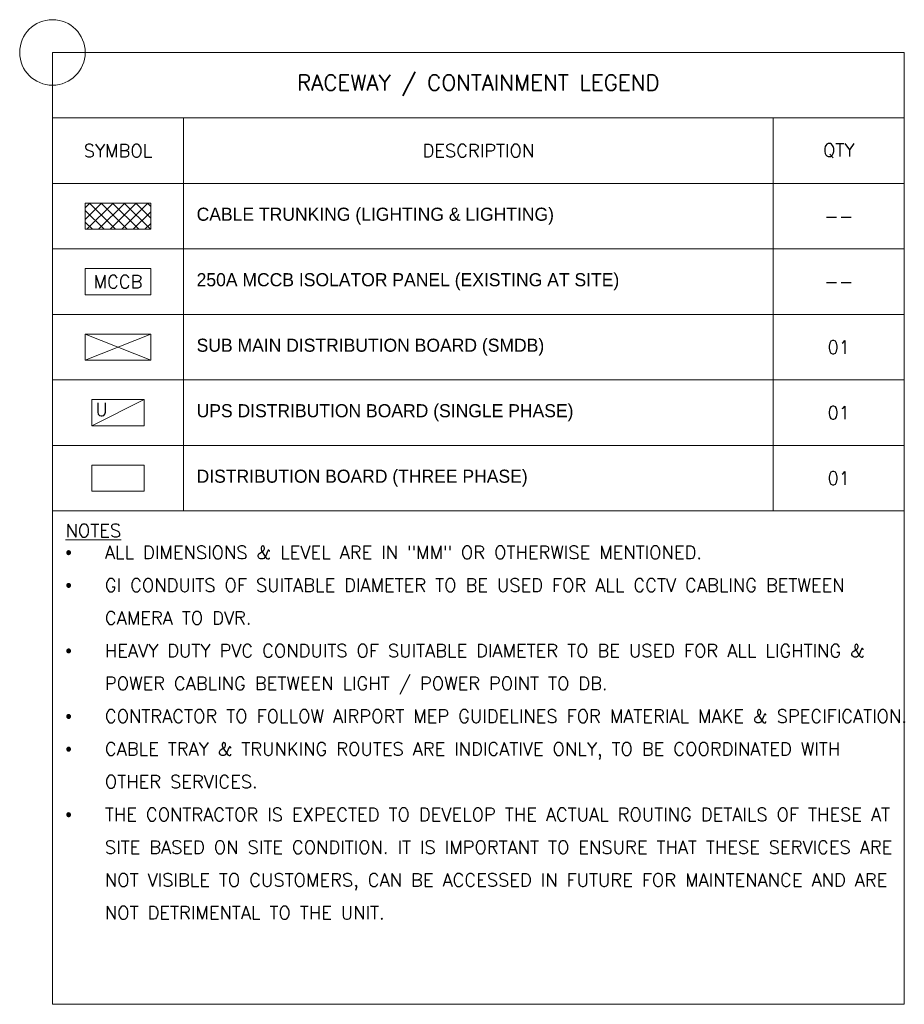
# Model space of a CAD drawing. Header units: millimetres. Extents: x -11575 to 52845, y -36266 to 23021.
# Tile 98 of 184: x 29625 to 39750, y -20899 to -9625. Entities that reach past the tile are written whole.
import ezdxf
from ezdxf.enums import TextEntityAlignment as Align

# ---------------------------------------------------------------- set-up
doc = ezdxf.new("R2010")
doc.units = ezdxf.units.MM
doc.header["$MEASUREMENT"] = 0
doc.layers.get('0').update_dxf_attribs({"lineweight": 5})
doc.layers.get('Defpoints').update_dxf_attribs({"color": 2, "lineweight": 20})
doc.layers.add('M-MEP-ELCT-TRUNKING', color=7, linetype='Continuous', lineweight=20, true_color=0x960000)
doc.layers.add('M-MEP-ELPR-EQUIP', color=6, linetype='Continuous', lineweight=20, true_color=0xff00ff)
doc.layers.add('M-MEP-GEN', color=7, linetype='Continuous', lineweight=5)
doc.styles.get("Standard").update_dxf_attribs({"font": 'romans.shx'})

# ---------------------------------------------------------------- blocks, each defined once
blk = doc.blocks.new('DB-SP-UPS')
at = {"color": 0}
blk.add_line((-200, 0), (200, 200), dxfattribs=at)
blk.add_lwpolyline([(-200, 200), (200, 200), (200, 0), (-200, 0)], close=True, dxfattribs=at)
blk.add_attdef('U', text='', height=100, dxfattribs=at).set_placement((-125, 125), align=Align.MIDDLE_CENTER)
blk = doc.blocks.new('DB-TP')
at = {"color": 0}
blk.add_lwpolyline([(-200, 200), (200, 200), (200, 0), (-200, 0)], close=True, dxfattribs=at)
blk.add_solid([(-200, 0), (200, 200), (200, 0), (-200, 0)], dxfattribs=at)
blk = doc.blocks.new('MCCB PANEL')
at = {"color": 0}
blk.add_lwpolyline([(-250, 200), (250, 200), (250, 0), (-250, 0)], close=True, dxfattribs=at)
blk.add_attdef('MCCB', text='', height=100, dxfattribs=at).set_placement((0, 100), align=Align.MIDDLE_CENTER)
blk = doc.blocks.new('SMDB')
at = {"color": 0}
for p, q in [((-250, 200), (250, 0)), ((250, 200), (-250, 0))]:
    blk.add_line(p, q, dxfattribs=at)
blk.add_lwpolyline([(-250, 200), (250, 200), (250, 0), (-250, 0)], close=True, dxfattribs=at)

msp = doc.modelspace()

# ---------------------------------------------------------------- hatches: boundary and pattern name
at = {"layer": 'M-MEP-ELCT-TRUNKING'}
h = msp.add_hatch(dxfattribs=at)
h.set_pattern_fill('ANSI37', color=256, scale=750)
h.set_pattern_definition([(45, (-8354.2, 4115.49), (-66.29126, 66.29126), []), (135, (-8354.2, 4115.49), (-66.29126, -66.29126), [])])
h.paths.add_polyline_path([(30375, -11725), (30375, -12025), (31125, -12025), (31125, -11725)])

# ---------------------------------------------------------------- linework, layer by layer
at = {"layer": 'Defpoints'}
msp.add_circle((30000, -10000), 375, dxfattribs=at)
at = {"layer": 'M-MEP-ELCT-TRUNKING'}
msp.add_lwpolyline([(30375, -11725), (31125, -11725), (31125, -12025), (30375, -12025)], close=True, dxfattribs=at)
at = {"layer": 'M-MEP-GEN'}
for points in [[(30000, -10000), (39750, -10000), (39750, -10750), (30000, -10750)], [(31500, -10750), (31500, -11500), (30000, -11500), (30000, -10750)], [(31500, -10750), (38250, -10750), (38250, -11500), (31500, -11500)], [(39750, -10750), (39750, -11500), (38250, -11500), (38250, -10750)], [(31500, -11500), (31500, -12250), (30000, -12250), (30000, -11500)], [(31500, -11500), (38250, -11500), (38250, -12250), (31500, -12250)], [(39750, -11500), (39750, -12250), (38250, -12250), (38250, -11500)], [(31500, -12250), (31500, -13000), (30000, -13000), (30000, -12250)], [(31500, -12250), (38250, -12250), (38250, -13000), (31500, -13000)], [(39750, -12250), (39750, -13000), (38250, -13000), (38250, -12250)], [(31500, -13000), (31500, -13750), (30000, -13750), (30000, -13000)], [(31500, -13000), (38250, -13000), (38250, -13750), (31500, -13750)], [(39750, -13000), (39750, -13750), (38250, -13750), (38250, -13000)], [(31500, -13750), (31500, -14500), (30000, -14500), (30000, -13750)], [(31500, -13750), (38250, -13750), (38250, -14500), (31500, -14500)], [(39750, -13750), (39750, -14500), (38250, -14500), (38250, -13750)], [(31500, -14500), (31500, -15250), (30000, -15250), (30000, -14500)], [(31500, -14500), (38250, -14500), (38250, -15250), (31500, -15250)], [(39750, -14500), (39750, -15250), (38250, -15250), (38250, -14500)], [(39750, -15250), (39750, -20899), (30000, -20899), (30000, -15250)]]:
    msp.add_lwpolyline(points, close=True, dxfattribs=at)

# ---------------------------------------------------------------- block references
at = {"layer": 'M-MEP-ELPR-EQUIP', "xscale": 1.5, "yscale": 1.5, "zscale": 1.5}
for name, p, values in [('MCCB PANEL', (30750, -12775), {'MCCB': 'MCCB'}), ('MCCB PANEL', (30750, -12775), {'MCCB': 'MCCB'}), ('DB-SP-UPS', (30750, -14275), {'U': 'U'})]:
    msp.add_blockref(name, p, dxfattribs=at).add_auto_attribs(values)
for name, p in [('SMDB', (30750, -13525)), ('DB-TP', (30750, -15025))]:
    msp.add_blockref(name, p, dxfattribs=at)

# ---------------------------------------------------------------- texts
at = {"layer": 'M-MEP-GEN'}
for s, width, heights, insert, char_height, attachment_point in [('RACEWAY / CONTAINMENT LEGEND', 6176.48, [0], (34875, -10375), 180, 5), ('{\\Fromans|c0;SYMBOL}', 1387.21, [0], (30750, -11125), 150, 5), ('{\\Fromans|c0;DESCRIPTION}', 4443.61, [450], (34875, -11125), 150, 5), ('{\\Fromans|c0;QTY}', 1361.79, [604], (39000, -11125), 150, 5), ('{\\fOswald Light|b0|i0|c0|p0;CABLE TRUNKING (LIGHTING & LIGHTING)}', 6555.33, [0], (31650, -11875), 150, 4), ('--', 394.36, [0], (39000, -11875), 150, 5), ('{\\fOswald Light|b0|i0|c0|p0;250A MCCB ISOLATOR PANEL (EXISTING AT SITE)}', 6555.33, [0], (31650, -12625), 150, 4), ('--', 394.36, [0], (39000, -12625), 150, 5), ('{\\fOswald Light|b0|i0|c0|p0;SUB MAIN DISTRIBUTION BOARD (SMDB)}', 6555.33, [0], (31650, -13375), 150, 4), ('01', 394.36, [0], (39000, -13375), 150, 5), ('{\\fOswald Light|b0|i0|c0|p0;UPS DISTRIBUTION BOARD (SINGLE PHASE)}', 6555.33, [0], (31650, -14125), 150, 4), ('01', 394.36, [0], (39000, -14125), 150, 5), ('{\\fOswald Light|b0|i0|c0|p0;DISTRIBUTION BOARD (THREE PHASE)}', 6555.33, [0], (31650, -14875), 150, 4), ('01', 394.36, [0], (39000, -14875), 150, 5)]:
    msp.add_mtext_dynamic_manual_height_columns(s, width=width, gutter_width=4987, heights=heights, dxfattribs=dict(at, insert=insert, char_height=char_height, attachment_point=attachment_point))
at = {"layer": 'M-MEP-GEN', "insert": (30150, -15400), "char_height": 150, "width": 9581.16, "attachment_point": 1}
msp.add_mtext('\\pxi-3,l3,sm1,t3;{\\LNOTES\\P\\psm1.5;{\\fSymbol|b0|i0|c2|p18;\\l·^I}}ALL DIMENSIONS & LEVEL ARE IN "MM" OR OTHERWISE MENTIONED.{\\L\\P{\\fSymbol|b0|i0|c2|p18;\\l·^I}}GI CONDUITS OF SUITABLE DIAMETER TO BE USED FOR ALL CCTV CABLING BETWEEN CAMERA TO DVR.\\P{\\fSymbol|b0|i0|c2|p18;·^I}HEAVY DUTY PVC CONDUITS OF SUITABLE DIAMETER TO BE USED FOR ALL LIGHTING & POWER CABLING BETWEEN LIGHT / POWER POINT TO DB.\\P{\\fSymbol|b0|i0|c2|p18;\\H1.00006x;·^I}{\\H1.00006x;CONTRACTOR TO FOLLOW AIRPORT MEP GUIDELINES FOR MATERIAL \\H1.00001x;MAKE & SPECIFICATION.\\P{\\fSymbol|b0|i0|c2|p18;·^I}CABLE TRAY & TRUNKING ROUTES ARE INDICATIVE ONLY, TO BE COORDINATED WITH OTHER SERVICES.\\P{\\fSymbol|b0|i0|c2|p18;\\H0.99995x;·^I}\\H0.99995x;THE CONTRACTOR IS EXPECTED TO DEVELOP THE ACTUAL ROUTING DETAILS \\H1.00002x;OF THESE AT SITE BASED ON SITE CONDITION. IT IS IMPORTANT TO ENSURE \\H1.00001x;THAT THESE SERVICES ARE NOT VISIBLE TO CUSTOMERS, CAN BE ACCESSED \\H1.00001x;IN FUTURE FOR MAINTENANCE AND ARE NOT DETRIMENTAL TO THE UNIT.\\P\\psm1;\\H1.59844x; }', dxfattribs=at)

doc.saveas('drawing.dxf')
